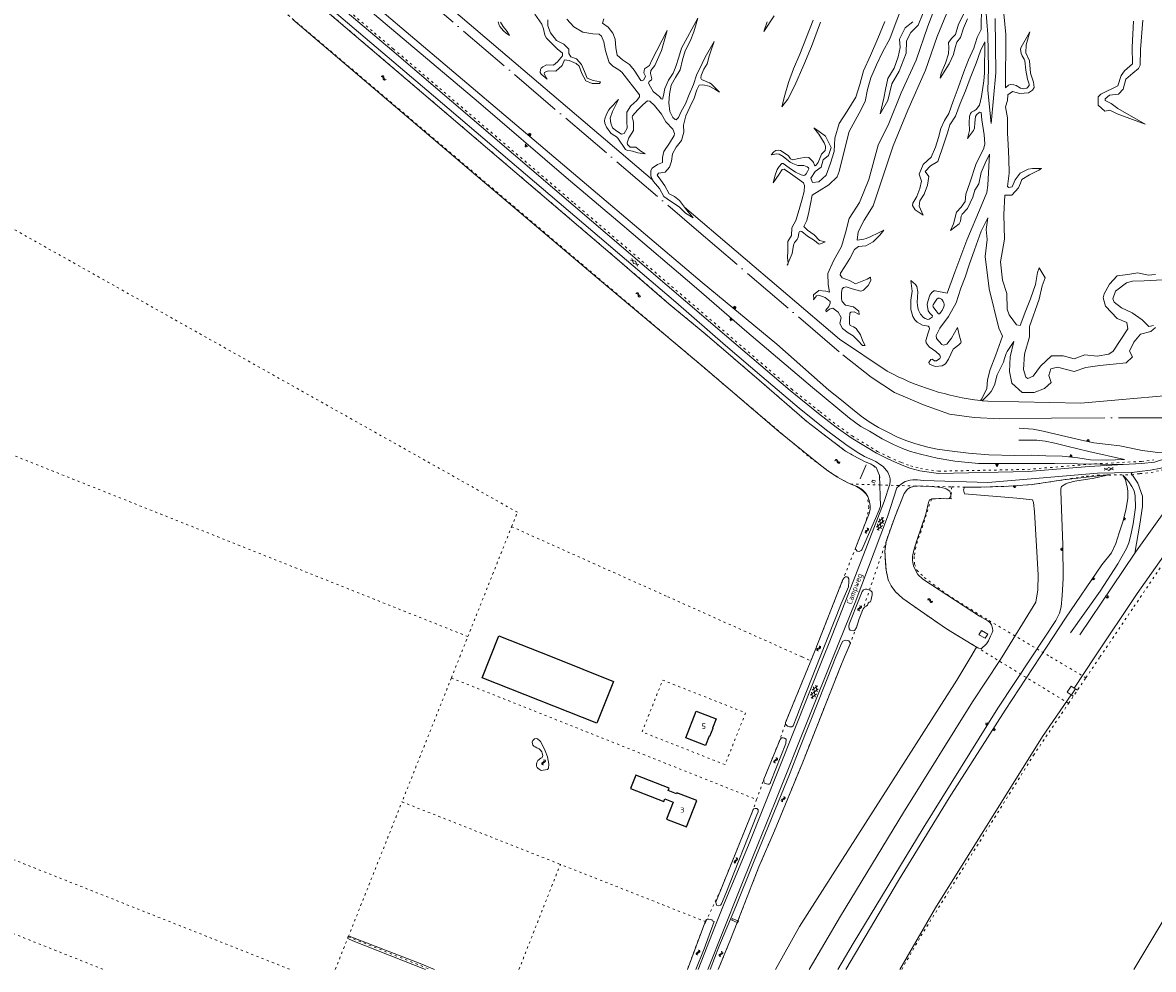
# Model space of a CAD drawing. Header units: metres. Extents: x 64961 to 73789, y 403835 to 410663.
# Tile 88 of 135: x 72088 to 72595, y 403860 to 404284. Entities that reach past the tile are written whole.
import ezdxf

# ---------------------------------------------------------------- set-up
doc = ezdxf.new("R2010")
doc.units = ezdxf.units.M
doc.linetypes.add('ACAD_ISO04W100', pattern=[30, 24, -3, 0, -3])
doc.linetypes.add('PERCEELGRENS', pattern=[2.5, 1, -1.5])
for name, color, linetype, lineweight in [('B-GEO-OG-GEBOUW_bijgebouw-G', 2, 'Continuous', 25), ('B-GEO-OG-GEBOUW_hoofdgebouw-G', 2, 'Continuous', 25), ('B-GEO-OG-GEBOUW_huisnr-T', 6, 'Continuous', 25), ('B-GEO-OG-GRENS-sectie-G', 253, 'ACAD_ISO04W100', 0), ('B-GEO-OG-GRENS_perceel-G', 253, 'PERCEELGRENS', 0), ('B-GEO-OG-GRENS_prov-G', 253, 'PROVINCIEGRENS', 0), ('B-GEO-OG-GREPPEL_midslt-G', 253, 'Continuous', 0), ('B-GEO-OG-KUNSTWERK-G', 253, 'Continuous', 0), ('B-GEO-OG-OVLIJNOBJ-G', 253, 'Continuous', 0), ('B-GEO-OG-RASTER-G', 253, 'WZE_AFRASTERING', 0), ('B-GEO-OG-SLOOT_insteek-G', 253, 'Continuous', 0), ('B-GEO-OG-STRAATNAAM-T', 7, 'Continuous', 35), ('B-GEO-OG-TALUD-S', 253, 'Continuous', 0), ('B-GEO-OG-VERH_gesl-S', 253, 'Continuous', 0), ('B-GEO-OG-VERH_kntgesl-G', 253, 'Continuous', 0), ('B-GEO-OG-WATER-S', 253, 'Continuous', 0), ('B-GEO-OG-WATER_kant-G', 253, 'Continuous', 0), ('T22', 7, 'Continuous', 0)]:
    doc.layers.add(name, color=color, linetype=linetype, lineweight=lineweight)
doc.styles.add('isocp', font='isocp.shx')
doc.styles.add('WZE-na', font='isocp.shx')
doc.linetypes.add('PROVINCIEGRENS', pattern='A,2.5,-1,["|",WZE-na,S=1.65,R=0,X=-0.25,Y=-0.9],-1', length=4.5)
doc.linetypes.add('WZE_AFRASTERING', pattern='A,9,-1.72,[205,WZE.shx,S=0.155,R=0,X=0,Y=0],-3.28', length=14)

# ---------------------------------------------------------------- blocks, each defined once
blk = doc.blocks.new('S05')
at = {"color": 0}
for p, q in [((0.08, 0.3), (0.38, 0.59)), ((0.11, -0.19), (0.41, 0.09)), ((0.38, 0.59), (0.68, 0.71)), ((0.41, 0.09), (0.71, 0.21)), ((0.68, 0.71), (1.01, 0.62)), ((0.71, 0.21), (1.02, 0.12)), ((1.01, 0.62), (1.33, 0.37)), ((1.02, 0.12), (1.36, -0.12)), ((1.33, 0.37), (1.66, 0.13)), ((1.66, 0.13), (1.97, 0.04)), ((1.97, 0.04), (2.28, 0.16)), ((2.28, 0.16), (2.58, 0.44)), ((1.36, -0.12), (1.68, -0.37)), ((1.68, -0.37), (2, -0.46)), ((2, -0.46), (2.31, -0.33)), ((2.31, -0.33), (2.61, -0.05))]:
    blk.add_line(p, q, dxfattribs=at)
blk = doc.blocks.new('S04')
at = {"color": 0}
for p, q in [((0, 0.5), (0.5, 0.5)), ((0, 0.25), (1, 0.25)), ((0, 0), (0.5, 0)), ((0, -0.25), (1, -0.25)), ((0, -0.5), (0.5, -0.5))]:
    blk.add_line(p, q, dxfattribs=at)
blk = doc.blocks.new('S012')
at = {"color": 0}
for p, q in [((1.18, 2.05), (0, 0)), ((1.18, -2.05), (0, 0)), ((1.4, 0), (0.21, -2.05)), ((1.4, 0), (0.22, 2.05))]:
    blk.add_line(p, q, dxfattribs=at)
blk = doc.blocks.new('S016')
at = {"color": 0, "linetype": 'Continuous'}
for points in [[(0.01, -0.38), (2.65, 1.15)], [(2.65, -1.15), (0.01, 0.38)], [(5.07, -1.15), (1.09, 1.15)], [(1.09, -1.15), (5.07, 1.15)], [(6.16, -0.38), (3.51, 1.15)], [(3.51, -1.15), (6.16, 0.37)]]:
    blk.add_lwpolyline(points, dxfattribs=at)

msp = doc.modelspace()

# ---------------------------------------------------------------- linework, layer by layer
at = {"layer": 'B-GEO-OG-GEBOUW_bijgebouw-G'}
for points in [[(72297.823, 404000), (72301.62, 404009.499), (72325.497, 404000)], [(72294.106, 403990.699), (72297.823, 404000)], [(72325.497, 404000), (72353.023, 403989.049), (72345.51, 403970.248), (72294.106, 403990.699)]]:
    msp.add_lwpolyline(points, dxfattribs=at)
at = {"layer": 'B-GEO-OG-GEBOUW_hoofdgebouw-G'}
for points in [[(72394.329, 403960.303), (72385.489, 403963.743), (72390.184, 403975.674), (72399.014, 403972.225), (72397.37, 403968.04), (72397.565, 403967.963), (72396.162, 403964.392), (72395.966, 403964.469), (72394.329, 403960.303)], [(72390.36, 403935.61), (72381.5, 403939.08), (72381.31, 403938.6), (72377.59, 403940.06), (72378.02, 403941.17), (72363.12, 403947), (72360.72, 403940.98), (72375.67, 403935.18), (72376.12, 403936.35), (72379.85, 403934.9), (72376.87, 403927.2), (72385.75, 403923.75), (72390.36, 403935.61)]]:
    msp.add_lwpolyline(points, dxfattribs=at)
at = {"layer": 'B-GEO-OG-GRENS-sectie-G'}
msp.add_lwpolyline([(72129.97, 404413.24), (72167.83, 404380.74), (72262.87, 404300.2), (72390.26, 404191.57), (72455.97, 404135.44), (72468.55, 404125.46), (72479.1, 404118.64), (72492.06, 404113.09), (72503.77, 404108.89), (72514.77, 404107.38), (72526.26, 404106.74), (72549.49, 404107.13), (72605.919, 404107.207)], dxfattribs=at)
at = {"layer": 'B-GEO-OG-GRENS_perceel-G'}
for points in [[(72090.45, 404403.271), (72093.375, 404401.103), (72166.106, 404339.246), (72267.973, 404252.416), (72354.711, 404178.416), (72378.076, 404158.27), (72394.064, 404144.977), (72418.397, 404124.104), (72439.745, 404105.585), (72449.485, 404098.116), (72457.112, 404092.343), (72460.598, 404090.302), (72465.946, 404087.522), (72468.686, 404086.479), (72469.629, 404085.822), (72471.118, 404084.308), (72472.423, 404081.371), (72472.551, 404077.137)], [(72459.44, 404077.55), (72455.72, 404079.38), (72450.07, 404082.84), (72440.44, 404090.05), (72086.8, 404389.83), (72085.53, 404390.992)], [(72144.681, 404365.348), (72254.241, 404272.766), (72335.4, 404203.511), (72411.52, 404138.486), (72432.91, 404120.183), (72445.667, 404109.93), (72453.442, 404103.858), (72460.124, 404099.126), (72471.438, 404092.191), (72476.441, 404089.714), (72482.134, 404087.212), (72486.298, 404085.681), (72490.694, 404084.496), (72498.854, 404083.286), (72538.952, 404084.113), (72566.322, 404086.402), (72589.859, 404087.702), (72595.426, 404088.39)], [(72307.33, 404058.4), (72309.92, 404064.9), (72020.116, 404227.719)], [(72287.71, 404009.15), (72000, 404123.826)], [(72504.784, 404076.283), (72510.478, 404076.169), (72516.984, 404076.111), (72528.111, 404076.501), (72540.782, 404077.264), (72565.046, 404081.032), (72570.176, 404081.486), (72585.475, 404081.714), (72589.161, 404082.209), (72594.142, 404082.711), (72598.769, 404083.746), (72602.415, 404084.796), (72606.205, 404086.663), (72611.35, 404089.527), (72618.329, 404094.486), (72628.614, 404107.238)], [(72459.44, 404077.55), (72460.309, 404077.254), (72461.158, 404076.906), (72461.983, 404076.505), (72462.782, 404076.054), (72463.552, 404075.554)], [(72459.44, 404077.55), (72472.551, 404077.137)], [(72463.552, 404075.554), (72464.288, 404075.006), (72464.988, 404074.413), (72465.651, 404073.778), (72466.272, 404073.103), (72466.85, 404072.39)], [(72472.551, 404077.137), (72488.308, 404076.641)], [(72476.004, 404053.827), (72479.204, 404062.691), (72483.39, 404073.257), (72484.975, 404075.189), (72486.107, 404076.058), (72488.308, 404076.641)], [(72488.308, 404076.641), (72504.784, 404076.283)], [(72504.784, 404076.283), (72504.446, 404070.94), (72503.646, 404070.986), (72502.227, 404070.954), (72499.957, 404071.028), (72497.436, 404070.955), (72495.861, 404070.877), (72495.626, 404070.786)], [(72442.258, 404000), (72443.502, 404003.048), (72455.79, 404034.245), (72462.822, 404051.873), (72466.56, 404061.55), (72467.557, 404066.947), (72466.85, 404072.39)], [(72495.626, 404070.786), (72488.58, 404049.1), (72487.92, 404045.04), (72488.09, 404041.58), (72489.1, 404038.9), (72492.44, 404035.62), (72502.71, 404027.96), (72521.5, 404016.28)], [(72571.244, 404000), (72586.5, 404022.55), (72619.83, 404071.82)], [(72287.71, 404009.15), (72307.33, 404058.4)], [(72307.33, 404058.4), (72377.34, 404027.02), (72437.636, 404000)], [(72456.701, 404000), (72459.061, 404005.545), (72461.977, 404013.253), (72463.235, 404017.105), (72464.639, 404020.555), (72476.004, 404053.827)], [(72523.085, 404000), (72502.343, 404012.669), (72490.711, 404020.641), (72482.855, 404026.228), (72479.589, 404029.243), (72477.539, 404031.888), (72476.278, 404034.524), (72475.291, 404038.845), (72474.999, 404043.015), (72474.817, 404047.445), (72475.067, 404049.787), (72476.004, 404053.827)], [(72521.5, 404016.28), (72549.091, 404000)], [(72284.066, 404000), (72287.71, 404009.15)], [(72280.31, 403990.57), (72284.066, 404000)], [(72400.016, 403859.879), (72405.567, 403873.267), (72418.268, 403905.87), (72425.231, 403921.982), (72437.899, 403952.795), (72454.674, 403995.237), (72456.701, 404000)], [(72417.231, 403936.044), (72420.289, 403944.655), (72427.17, 403961.624), (72431.106, 403972.687), (72441.543, 403998.249)], [(72437.636, 404000), (72441.543, 403998.249)], [(72441.543, 403998.249), (72442.258, 404000)], [(72557.163, 403979.185), (72523.085, 404000)], [(72549.091, 404000), (72564.924, 403990.658)], [(72564.924, 403990.658), (72571.244, 404000)], [(72280.31, 403990.57), (72258.17, 403935)], [(72280.31, 403990.57), (72417.231, 403936.044)], [(72403.078, 403951.703), (72365.867, 403966.358), (72375.071, 403989.604), (72412.271, 403974.935), (72403.078, 403951.703)], [(72557.163, 403979.185), (72564.924, 403990.658)], [(72482.322, 403859.879), (72490.95, 403874.85), (72541.41, 403955.9), (72557.163, 403979.185)], [(72000, 403942.401), (72207.856, 403859.879)], [(72417.231, 403936.044), (72415.354, 403930.753), (72415.24, 403930.388), (72401.231, 403895.793), (72394.469, 403881.229)], [(72234.07, 403874.49), (72258.17, 403935)], [(72258.17, 403935), (72329.19, 403906.98)], [(72000, 403909.286), (72124.119, 403859.879)], [(72310.636, 403859.879), (72329.19, 403906.98)], [(72394.469, 403881.229), (72329.19, 403906.98)], [(72394.469, 403881.229), (72392.818, 403877.674), (72386.16, 403859.879)], [(72228.246, 403859.879), (72234.07, 403874.49)], [(72234.07, 403874.49), (72270.801, 403859.879)]]:
    msp.add_lwpolyline(points, dxfattribs=at)
at = {"layer": 'B-GEO-OG-GRENS_prov-G'}
msp.add_lwpolyline([(72586.426, 403859.879), (72619.24, 403914.35), (72678.985, 404000)], dxfattribs=at)
at = {"layer": 'B-GEO-OG-GREPPEL_midslt-G'}
for points in [[(72515.924, 404004.427), (72513.252, 404000)], [(72513.252, 404000), (72506.976, 403989.602), (72436.529, 403879.051), (72425.732, 403859.879)]]:
    msp.add_lwpolyline(points, dxfattribs=at)
at = {"layer": 'B-GEO-OG-KUNSTWERK-G'}
for points in [[(72463.685, 404079.847), (72466.332, 404086.136)], [(72470.225, 404077.879), (72468.92, 404078.521), (72469.285, 404079.304), (72470.661, 404078.881)], [(72521.01, 404010.182), (72519.697, 404008.359), (72516.939, 404009.874), (72518.15, 404011.812), (72521.01, 404010.182)], [(72558.349, 403982.985), (72556.496, 403984.159), (72558.253, 403986.896), (72559.698, 403985.986)], [(72558.427, 403982.936), (72558.349, 403982.985)], [(72558.427, 403982.936), (72560.232, 403985.649)], [(72559.262, 403982.407), (72558.427, 403982.936)], [(72559.698, 403985.986), (72560.232, 403985.649)], [(72560.232, 403985.649), (72561.196, 403985.042)], [(72395.845, 403882.409), (72397.349, 403882.07), (72397.22, 403881.674), (72398.204, 403881.395)], [(72408.561, 403880.952), (72406.159, 403881.94), (72406.248, 403882.732), (72408.848, 403881.689)], [(72408.561, 403880.952), (72408.842, 403880.836), (72409.13, 403881.576), (72408.848, 403881.689)]]:
    msp.add_lwpolyline(points, dxfattribs=at)
at = {"layer": 'B-GEO-OG-OVLIJNOBJ-G'}
for points in [[(72534.861, 404097.218), (72542.909, 404097.14), (72546.647, 404096.824), (72550.941, 404095.898), (72556.315, 404094.518), (72566.32, 404092.185), (72582.286, 404088.593), (72574.153, 404088.313), (72566.973, 404088.384), (72561.299, 404089.299), (72554.251, 404090.065), (72546.909, 404090.248), (72540.313, 404090.517), (72532.885, 404090.362), (72521.437, 404090.67), (72512.34, 404091.38), (72503.684, 404092.441), (72498.176, 404093.146), (72494.058, 404094.118), (72488.681, 404095.576), (72484.152, 404097.007), (72480.087, 404098.691), (72475.825, 404100.9), (72471.829, 404102.863), (72467.751, 404105.434), (72464.108, 404107.962), (72460.244, 404111.171), (72455.268, 404115.09), (72449.658, 404119.655), (72426.32, 404140.289), (72392.834, 404167.946), (72315.484, 404233.397), (72235.722, 404301.046)], [(72499.28, 404296.672), (72494.008, 404282.944), (72488.744, 404267.616), (72482.064, 404252.96), (72476.568, 404239.168), (72471.824, 404229.536), (72467.504, 404214.144), (72463.44, 404203.872), (72458.784, 404196.608), (72457.096, 404190.144), (72455.28, 404184.128), (72451.688, 404177.632), (72449.176, 404171.968), (72449.272, 404167.008), (72449.888, 404163.616), (72448.296, 404164.096), (72445.072, 404164.384), (72442.752, 404162.464), (72442.832, 404160.544), (72442.808, 404160.096), (72444.112, 404161.888)], [(72461.64, 404167.264), (72458.944, 404168.864), (72455.648, 404170.048), (72454.716, 404171.409), (72454.824, 404172.096), (72456.824, 404175.168), (72459.112, 404178.624), (72461.136, 404182.656), (72462.928, 404184.064), (72466.208, 404184.416), (72469.44, 404186.208), (72472.536, 404189.12), (72474.296, 404191.36), (72471.832, 404190.208), (72468.208, 404188.352), (72466.325, 404187.616), (72465.344, 404187.392), (72462.408, 404186.912), (72462.792, 404190.656), (72465.488, 404195.872), (72469.528, 404202.368), (72478.496, 404229.248), (72485, 404245.152), (72493.032, 404263.072), (72498.256, 404278.208), (72505.488, 404296.192)], [(72487.328, 404284.768), (72483.912, 404282.144), (72481.328, 404277.088), (72481.664, 404273.344), (72480.68, 404269.056), (72478.88, 404264.064), (72476.016, 404259.392), (72474.992, 404254.464), (72474.272, 404250.624), (72472.647, 404243.554), (72476.056, 404249.504), (72477.824, 404256.96), (72481.12, 404262.624), (72484.336, 404270.752), (72484.472, 404276.288), (72486.44, 404280), (72489.744, 404283.264), (72495.552, 404297.888)], [(72527.256, 404297.856), (72528.984, 404279.072), (72528.872, 404255.296), (72530.208, 404256.384), (72530.957, 404256.682), (72532.672, 404256.576), (72533.675, 404256.258), (72535.649, 404255.082), (72537.12, 404254.72), (72538.365, 404255.136), (72538.932, 404255.528), (72539.504, 404256.32), (72539.553, 404256.923), (72539.04, 404258.14), (72538.68, 404259.072), (72538.008, 404263.104), (72537.512, 404267.36), (72537.267, 404268.119), (72536.388, 404269.515), (72535.856, 404270.592), (72535.612, 404272.553), (72535.888, 404273.472), (72537.672, 404276.544), (72539.848, 404280.384), (72538.168, 404274.528), (72537.992, 404270.848), (72539.68, 404267.296), (72540.088, 404261.728), (72541.44, 404257.824), (72541.69, 404255.391), (72541, 404254.208), (72539.131, 404253.016), (72535.368, 404252.672), (72531.952, 404253.536), (72529.848, 404252.032), (72529.736, 404249.472), (72528.896, 404246.72), (72529.712, 404241.76), (72529.808, 404234.848), (72530.128, 404229.792), (72530.352, 404223.328), (72530.544, 404216.992), (72529.816, 404211.008), (72530.311, 404210.52), (72531.896, 404210.784), (72533.24, 404214.016), (72535.408, 404216.928)], [(72240.109, 404292.942), (72292.408, 404248.79), (72331.788, 404214.976), (72356.949, 404193.853), (72390.278, 404165.367), (72412.885, 404145.808), (72442.338, 404120.844), (72458.877, 404107.039), (72463.964, 404103.303), (72467.845, 404101.277), (72473.575, 404097.741), (72478.576, 404095.263), (72482.704, 404093.483), (72486.261, 404092.194), (72490.688, 404090.878), (72498.145, 404089.161), (72506.184, 404087.722), (72516.808, 404086.792), (72528.249, 404086.681), (72550.905, 404086.688), (72581.711, 404086.256)], [(72320.218, 404263.421), (72320.56, 404264), (72321.306, 404264.7), (72323.056, 404265.568), (72326.16, 404265.344), (72327.936, 404266.816), (72330.168, 404269.54), (72330.152, 404270.752), (72327.784, 404272.672), (72322.944, 404277.536), (72322.261, 404278.825), (72321.598, 404281.747), (72320.832, 404283.808), (72317.768, 404288.224)], [(72323.528, 404285.76), (72323.552, 404283.008), (72324.808, 404279.936), (72327.496, 404276.48), (72330.808, 404274.848), (72333.064, 404272.512), (72333, 404270.56), (72333.84, 404269.12), (72336.384, 404268.192), (72338.68, 404265.728), (72339.968, 404262.528), (72341.24, 404259.616), (72343.976, 404258.464), (72347.264, 404257.952), (72346.824, 404257.12), (72343.464, 404257.152), (72340.656, 404258.304), (72338.768, 404261.664), (72337.6, 404264.928), (72336.311, 404266.1), (72333.128, 404267.456), (72331.112, 404267.712), (72329.984, 404265.216), (72327.176, 404262.624), (72323.728, 404262.912), (72322.067, 404262.112), (72321.928, 404261.536), (72323.288, 404259.136), (72320.56, 404261.28), (72320.099, 404262.069), (72320.218, 404263.421)], [(72356.72, 404262.304), (72355.467, 404263.276), (72352.726, 404264.957), (72351.032, 404266.656), (72349.4, 404271.872), (72348.664, 404275.872), (72347.614, 404278.414), (72346.568, 404279.232), (72343.712, 404279.424), (72339.336, 404280.16), (72335.192, 404282.624), (72332.136, 404286.08)], [(72348.744, 404286.144), (72348.04, 404284.192), (72350.648, 404282.496), (72352.72, 404279.68), (72353.848, 404277.056), (72354.056, 404273.12), (72354.608, 404269.888), (72357.064, 404267.744), (72360.176, 404265.728), (72362.328, 404263.136), (72365.312, 404258.528), (72365.706, 404258.375), (72366.664, 404258.88), (72367.424, 404260.416), (72366.712, 404261.984), (72366.912, 404263.776), (72369.176, 404265.184), (72370.264, 404267.584), (72377.072, 404280.928), (72375.808, 404276.128), (72374.584, 404272.032), (72371.568, 404265.184), (72369.744, 404262.944), (72369.64, 404261.632), (72370.288, 404259.328), (72370.084, 404258.858), (72369.069, 404258.034), (72368.784, 404257.376), (72369.576, 404255.648), (72370.8, 404253.632), (72373.2, 404251.68), (72373.604, 404251.265), (72374.408, 404250.348), (72374.96, 404250.144), (72375.424, 404251.776), (72376.008, 404254.912), (72377.664, 404258.72), (72379.776, 404261.728), (72380.968, 404264.768), (72382.296, 404268.928), (72383.512, 404273.024), (72390.832, 404286.432), (72389.024, 404280.384), (72387.352, 404276.128), (72385.24, 404271.84), (72383.992, 404267.84), (72382.92, 404263.296), (72380.832, 404259.808)], [(72421.912, 404284.832), (72420.504, 404280.448), (72425.096, 404287.552)], [(72431.418, 404176.718), (72433.184, 404180.992), (72433.704, 404184.672), (72434.299, 404185.791), (72435.351, 404187.165), (72435.792, 404187.872), (72436.001, 404188.799), (72436.138, 404190.125), (72436.432, 404190.72), (72436.775, 404190.944), (72437.576, 404190.848), (72440.08, 404188.672), (72443.152, 404186.752), (72444.931, 404185.308), (72445.542, 404185.141), (72445.856, 404185.216), (72448.048, 404186.176), (72445.488, 404186.752), (72443.016, 404189.344), (72439.984, 404191.392), (72438.416, 404193.088), (72439.744, 404195.776), (72440.584, 404199.392), (72441.432, 404203.136), (72442.088, 404207.104), (72445.28, 404208.992), (72449.632, 404211.648), (72453.295, 404215.333), (72454.312, 404217.696), (72455.928, 404224.416), (72458.76, 404235.616), (72463.232, 404243.904), (72465.992, 404249.088), (72467.024, 404254.496), (72468.52, 404259.712), (72471.008, 404265.6), (72473.784, 404271.52), (72476.992, 404277.152), (72479.44, 404283.648), (72481.672, 404289.44)], [(72518.088, 404289.184), (72517.96, 404284.352), (72518.008, 404281.312), (72516.16, 404277.824), (72514.68, 404273.056), (72512.272, 404267.744), (72510.248, 404262.432), (72507.704, 404255.264), (72505.456, 404249.28), (72503.48, 404243.776), (72501.52, 404240.544), (72499.872, 404237.024), (72498.776, 404232.992), (72497.472, 404228.576), (72495.528, 404224.096), (72491.992, 404220.8), (72490.136, 404216.544), (72491.232, 404213.408), (72490.504, 404210.08), (72489.152, 404206.464), (72487.256, 404203.552), (72487.219, 404202.49), (72488.416, 404200.512), (72491.992, 404198.144), (72490.112, 404202.08), (72490.376, 404204.544), (72492.4, 404207.52), (72493.92, 404211.52), (72494.448, 404215.488), (72492.856, 404217.76), (72495.232, 404220.192), (72498.48, 404222.176), (72501.248, 404230.048), (72502.832, 404235.04), (72503.944, 404238.656), (72506.472, 404242.528), (72508.536, 404248.256), (72510.896, 404253.856), (72512.968, 404259.52), (72515.672, 404266.272), (72517.6, 404271.808), (72519.56, 404275.84), (72519.4, 404261.856), (72519.158, 404258.344), (72518.088, 404251.36), (72517.168, 404247.424)], [(72510.456, 404289.024), (72507.824, 404283.744), (72506.48, 404279.136), (72504.768, 404277.44), (72503.304, 404275.52), (72503.52, 404273.184), (72503.232, 404270.528), (72501.944, 404266.24), (72500.048, 404261.856), (72499.496, 404259.616), (72503.672, 404266.048), (72505.48, 404270.176), (72506.296, 404273.376), (72506.984, 404275.68), (72508.624, 404277.792), (72509.976, 404281.952), (72511.816, 404286.24)], [(72520.056, 404290.432), (72520.896, 404279.104), (72521.216, 404263.872), (72521.016, 404254.016), (72522.456, 404239.22), (72524.552, 404261.888), (72524.192, 404286.304)], [(72302.376, 404284.672), (72303.568, 404282.688), (72305.344, 404280.416), (72306.44, 404278.656), (72305.072, 404279.52), (72303.76, 404280.768), (72302.104, 404282.656), (72301.699, 404283.322), (72301.248, 404284.768)], [(72442.616, 404285.504), (72439.632, 404277.952), (72436.544, 404270.336), (72433.744, 404263.808), (72431.504, 404257.6), (72429.824, 404252), (72428.581, 404246.736), (72431.224, 404250.08), (72434.448, 404256.256), (72438.432, 404265.472), (72441.84, 404273.728), (72445.944, 404284.736)], [(72474.68, 404284.928), (72471.64, 404277.344), (72468.368, 404269.664), (72465.192, 404262.784), (72463.464, 404256.672), (72461.752, 404251.072), (72457.904, 404244.768), (72454.328, 404239.2), (72452.32, 404232.672), (72452.048, 404226.656), (72450.408, 404221.408), (72448.384, 404216.128), (72445.136, 404213.088), (72442.248, 404212.768), (72441.608, 404214.752), (72443.472, 404217.696), (72446.256, 404219.584), (72447.144, 404222.88), (72449.504, 404224.864), (72450.728, 404228.48), (72448.136, 404233.568), (72445.328, 404235.648), (72442.912, 404237.216), (72445.136, 404234.4), (72447.552, 404230.56), (72448.067, 404229.067), (72448.129, 404228.272), (72447.936, 404227.168), (72446.288, 404225.536), (72444.84, 404221.728), (72443.984, 404220.541)], [(72590.4, 404285.536), (72589.368, 404272.48), (72589.224, 404265.344), (72588.463, 404263.953), (72585.992, 404261.76), (72582.832, 404259.168), (72581.688, 404254.688), (72579.52, 404252.32), (72575.472, 404252), (72573.645, 404250.306), (72573.648, 404249.568), (72576.296, 404248.224), (72579.328, 404245.888), (72591.576, 404238.944), (72578.936, 404243.52), (72575.672, 404245.28), (72573.392, 404244.736), (72570.456, 404247.488), (72570.502, 404251.151), (72571.672, 404252.448), (72579.192, 404256.192), (72580.808, 404260.768), (72582.304, 404262.848), (72585.904, 404265.92), (72585.728, 404273.44), (72586.272, 404285.152)], [(72380.832, 404259.808), (72378.976, 404256.448), (72378.104, 404252.352), (72377.88, 404248.448), (72378.352, 404244.576), (72379.648, 404241.856), (72380.656, 404240.952), (72381.152, 404240.896), (72382.184, 404241.952), (72383.44, 404244.608), (72385.384, 404248), (72387.024, 404252.224), (72388.952, 404256.704), (72390.328, 404260.96), (72392.736, 404266.208), (72394.152, 404268.928), (72398.172, 404276.035), (72396.928, 404272.544), (72395.904, 404269.408), (72395.04, 404265.92), (72393.544, 404263.52), (72392.36, 404260.768), (72392.217, 404259.492), (72392.536, 404259.008), (72394.304, 404258.144), (72394.9, 404257.908), (72396.112, 404257.471), (72396.896, 404256.96), (72400.616, 404253.344), (72398.56, 404254.688), (72395.928, 404255.904), (72393.136, 404256.512), (72391.52, 404256.352), (72390.432, 404254.336), (72389.176, 404250.56), (72387.336, 404246.592), (72385.408, 404242.592), (72384.464, 404238.464), (72384.536, 404235.36), (72383.56, 404231.616), (72381.104, 404228.608), (72379.544, 404225.6), (72379.096, 404222.4), (72378.088, 404219.616), (72376.144, 404217.44), (72373.264, 404216.992), (72372.664, 404216.032), (72374.216, 404213.792), (72376.016, 404211.232), (72378.024, 404207.616)], [(72351.48, 404241.632), (72351.84, 404239.392), (72352.536, 404237.312), (72354.456, 404235.808), (72356.68, 404234.432), (72357.755, 404234.769), (72359.128, 404237.184), (72359, 404240.16), (72358.944, 404244.352), (72360.824, 404247.136), (72363.496, 404249.6), (72364.724, 404251.249), (72364.712, 404252.064)], [(72370.591, 404213.9), (72369.792, 404215.808), (72369.824, 404218.135), (72370.424, 404219.232), (72372.784, 404220.832), (72375.008, 404221.76), (72375.024, 404223.936), (72375.632, 404226.72), (72378.096, 404230.432), (72380.232, 404233.792), (72380.412, 404234.712), (72379.592, 404236.64), (72376.584, 404239.968), (72374.632, 404243.488), (72371.48, 404247.296), (72369.296, 404249.266), (72368.232, 404249.344), (72366.4, 404247.776), (72363.968, 404245.344), (72361.6, 404242.688), (72361.435, 404242.012), (72361.796, 404240.611), (72362.048, 404239.552), (72361.944, 404236.128), (72359.936, 404232.832), (72359.192, 404230.56), (72359.388, 404229.858), (72360.576, 404228.672), (72363.008, 404228.544), (72365.312, 404226.88), (72367.168, 404225.6), (72363.992, 404226.112), (72361.568, 404226.784), (72360.825, 404226.911), (72359.311, 404227.094), (72358.344, 404227.616), (72355.008, 404232.64), (72354.426, 404233.242), (72352.927, 404234.115), (72351.88, 404234.88), (72349.936, 404237.632), (72349.145, 404239.44), (72349.008, 404240.352), (72349.124, 404241.354), (72349.896, 404243.36), (72350.935, 404245.304), (72351.6, 404246.144), (72355.288, 404249.952), (72352.56, 404244.608), (72351.48, 404241.632)], [(72517.168, 404247.424), (72515.768, 404245.536), (72514.861, 404244.965), (72513.552, 404244.327), (72513.128, 404243.776), (72512.75, 404242.408), (72512.632, 404239.648), (72512.776, 404236.128), (72511.808, 404232.448), (72514.488, 404236.096), (72514.928, 404237.155), (72515.16, 404239.552), (72515.48, 404242.336), (72515.845, 404243.071), (72517.263, 404244.296), (72517.92, 404244.096), (72518.312, 404240.864), (72519.32, 404234.112), (72519.584, 404230.08), (72519.146, 404228.221), (72517.552, 404224.672), (72515.768, 404221.248), (72512.84, 404212.608), (72511.024, 404207.584), (72510.816, 404204.224), (72508.92, 404201.632), (72506.92, 404199.424), (72505.552, 404194.304), (72504.128, 404191.168), (72508.024, 404194.176), (72508.727, 404195.475), (72508.997, 404197.672), (72509.376, 404198.624), (72511.88, 404201.152), (72514.264, 404206.144), (72515.168, 404209.344), (72516.896, 404212.128), (72517.96, 404217.216), (72519.712, 404221.44), (72521.64, 404225.44), (72521.016, 404211.552), (72520.436, 404208.35), (72517.968, 404202.208), (72511.536, 404186.912), (72506.136, 404172.576), (72502.648, 404163.2), (72497.384, 404164.16), (72496.777, 404164.151), (72495.761, 404163.503), (72494.978, 404162.279)], [(72443.984, 404220.541), (72443.568, 404220.256), (72443.181, 404220.595), (72442.698, 404221.696), (72442.408, 404222.144), (72440.61, 404223.909), (72439.52, 404224.192), (72436.072, 404223.488), (72433.408, 404223.008), (72432.497, 404223.412), (72431.518, 404224.69), (72430.976, 404225.248), (72427.944, 404227.168), (72427.267, 404227.326), (72425.785, 404227.08), (72424.888, 404226.464), (72423.72, 404225.152), (72426.368, 404225.632), (72427.328, 404225.513), (72429.12, 404224.384), (72432.336, 404221.888), (72433.44, 404221.272), (72435.776, 404220.384), (72438.4, 404220.32), (72439.952, 404219.86), (72440.56, 404219.36), (72440.653, 404218.846), (72440.056, 404217.728), (72439.399, 404216.584), (72438.92, 404216.128), (72438.358, 404215.941), (72437.184, 404216.192), (72434.696, 404217.408), (72431.872, 404219.328), (72429.152, 404221.28), (72428.946, 404221.354), (72428.537, 404221.235), (72427.36, 404219.872), (72426.519, 404218.629), (72425.576, 404216.064), (72424.632, 404212.571), (72427.272, 404216.576), (72428.743, 404218.586), (72429.608, 404218.72), (72432.36, 404216.864), (72435.592, 404214.624), (72438.2, 404212.672), (72438.774, 404211.47), (72438.488, 404208.768), (72437.536, 404204.832)], [(72535.408, 404216.928), (72539.03, 404218.778), (72540.976, 404219.008), (72544.984, 404218.976), (72543.832, 404218.272), (72539.656, 404216.192), (72536.208, 404214.112), (72535.568, 404212.512), (72534.768, 404210.336), (72531.68, 404207.104), (72528.528, 404207.136), (72528.048, 404198.464), (72528.464, 404187.328), (72526.632, 404177.12), (72527.536, 404168.992), (72529.48, 404163.008), (72529.608, 404156), (72530.499, 404153.464), (72533.752, 404148.992), (72535.512, 404148.64), (72537.96, 404155.392), (72540.112, 404160.544), (72542.312, 404167.04), (72543.208, 404172.384), (72544.032, 404174.528)], [(72384.95, 404201.681), (72385.8, 404200.576), (72388.767, 404196.894), (72385.328, 404198.976), (72382.44, 404201.792), (72378.648, 404204.384), (72375.544, 404206.528), (72373.6, 404210.016), (72370.904, 404213.152), (72370.591, 404213.9)], [(72378.024, 404207.616), (72380.376, 404206.528), (72382.672, 404204.64), (72384.95, 404201.681)], [(72437.536, 404204.832), (72436.28, 404200.608), (72434.872, 404195.776), (72433.024, 404192.384), (72432.896, 404189.056), (72431.248, 404186.24), (72431.192, 404182.176), (72431.12, 404179.04), (72431.418, 404176.718)], [(72507.936, 404139.936), (72508.792, 404140.809), (72508.936, 404141.312), (72508.376, 404143.232), (72507.36, 404147.68), (72504.664, 404142.912), (72502.488, 404140.224), (72501.074, 404139.765), (72500.36, 404140.096), (72497.971, 404142.779), (72497.784, 404144.192), (72499.472, 404147.488), (72503.24, 404152.64), (72506.688, 404158.848), (72508.768, 404165.344), (72510.704, 404170.304), (72512.616, 404175.776), (72514.912, 404182.624), (72518, 404191.008), (72521.008, 404196.864), (72520.208, 404191.744), (72520.648, 404187.2), (72519.792, 404179.584), (72521.528, 404165.12), (72525.928, 404147.392), (72527.464, 404143.872), (72524.504, 404135.52), (72522.032, 404128.928), (72520.784, 404124.224), (72520.528, 404120.448), (72518.184, 404115.808), (72517.667, 404114.99)], [(72431.418, 404176.718), (72430.976, 404175.648), (72431.208, 404175.968), (72431.436, 404176.572), (72431.418, 404176.718)], [(72444.112, 404161.888), (72445.179, 404162.302), (72447.952, 404161.12), (72450.152, 404159.424), (72450.267, 404158.706), (72449.68, 404157.216), (72448.224, 404155.52), (72448.464, 404154.784), (72449.864, 404156), (72451.392, 404156.416), (72453.864, 404154.656), (72455.088, 404152.256), (72454.592, 404149.6), (72455.792, 404147.264), (72458.296, 404145.344), (72460.56, 404144.064), (72462.744, 404141.696), (72464.76, 404139.616), (72465.88, 404139.68), (72464.904, 404141.568), (72463.76, 404144.512), (72461.84, 404147.296), (72460.764, 404147.973), (72459.2, 404148.707), (72458.856, 404149.344), (72458.896, 404151.776), (72459.048, 404154.208), (72459.516, 404154.639), (72460.96, 404154.752), (72463.176, 404153.504), (72463.056, 404155.008), (72460.72, 404157.056), (72457.072, 404157.824), (72455.633, 404159.41), (72455.24, 404160.384), (72455.288, 404163.392), (72455.62, 404165.083), (72456.16, 404165.696), (72457.429, 404165.917), (72460.024, 404165.12), (72463.976, 404164.064), (72465.197, 404164.47), (72467.272, 404166.624), (72468.496, 404168.8), (72468.352, 404170.24), (72466.872, 404169.408)], [(72546.688, 404170.048), (72545.344, 404166.464), (72543.992, 404160.512), (72539.608, 404148.16), (72539.688, 404143.584), (72537.44, 404135.776), (72536.95, 404128.871), (72537.936, 404125.504), (72538.895, 404124.927), (72541.352, 404125.856), (72544.616, 404130.464), (72549.448, 404134.976), (72554.72, 404135.072), (72559.64, 404133.76), (72564.52, 404135.552), (72569.944, 404134.944), (72575.19, 404135.716), (72577.136, 404137.184), (72583.712, 404147.136), (72583.352, 404149.984), (72579.032, 404151.84), (72573.776, 404157.344), (72572.744, 404161.097), (72573.088, 404162.912), (72575.552, 404167.136), (72578.96, 404170.848), (72583.744, 404171.584), (72588.184, 404172.32), (72592.936, 404171.264), (72596.144, 404171.456)], [(72599.256, 404169.184), (72591.128, 404168.704), (72585.888, 404168.48), (72583.119, 404167.767), (72578.28, 404164.096), (72576.991, 404160.643), (72577.608, 404159.104), (72580.944, 404156.544), (72585.616, 404154.336), (72590.168, 404151.168), (72593.16, 404148.16), (72595.24, 404148.576)], [(72494.978, 404162.279), (72493.96, 404159.392), (72493.796, 404158.005), (72494.248, 404155.232), (72494.975, 404154.219), (72496.114, 404152.98), (72496.008, 404152.384), (72494.68, 404151.484), (72493.992, 404151.392), (72492.871, 404151.775), (72492.131, 404152.278), (72490.768, 404153.728), (72489.842, 404155.442), (72489.525, 404156.592), (72489.248, 404158.944), (72489.544, 404163.808), (72489.081, 404166.128), (72488.432, 404167.04), (72486.368, 404168.768), (72487.016, 404164.096), (72486.44, 404160), (72486.424, 404155.872), (72487.279, 404152.641), (72488.24, 404151.136), (72489.266, 404150.147), (72491.592, 404148.8), (72492.702, 404148.568), (72494.21, 404148.377), (72494.656, 404147.936), (72494.734, 404147.115), (72494.208, 404145.408), (72493.064, 404141.92), (72493.23, 404140.922), (72494.584, 404139.072), (72497.632, 404137.024), (72499.384, 404135.32), (72499.752, 404134.464), (72499.451, 404133.85), (72497.92, 404132.736), (72497.088, 404132.774), (72495.929, 404133.467), (72495.4, 404133.44), (72494.528, 404132.01), (72494.768, 404131.36), (72497.352, 404130.208), (72500.467, 404130.534), (72501.904, 404131.424), (72503.288, 404133.536), (72505.352, 404137.984), (72507.936, 404139.936)], [(72497.208, 404159.168), (72498.056, 404160.48), (72498.167, 404160.612), (72498.476, 404160.807), (72498.723, 404160.884), (72499.235, 404160.905), (72499.568, 404160.8), (72500.092, 404160.432), (72500.406, 404160.121), (72500.952, 404159.36), (72501.283, 404158.646), (72501.371, 404158.287), (72501.368, 404157.76), (72501.149, 404156.975), (72500.416, 404155.424), (72499.767, 404154.423), (72499.376, 404153.984), (72499.233, 404153.893), (72498.871, 404153.863), (72498.656, 404153.984), (72497.816, 404155.264), (72496.653, 404156.611), (72496.368, 404157.024), (72496.297, 404157.29), (72496.456, 404157.856), (72497.208, 404159.168)], [(72596.096, 404147.712), (72594.112, 404145.92), (72589.448, 404144.704), (72586.464, 404141.152), (72584.448, 404137.056), (72585.792, 404134.624), (72583.024, 404131.84), (72577.208, 404131.264), (72571.224, 404130.752), (72564.872, 404129.824), (72559.688, 404127.968), (72552.176, 404129.92), (72549.256, 404129.248), (72548.376, 404126.208), (72549.304, 404123.008), (72546.416, 404120.352), (72541.72, 404118.56), (72536.384, 404118.656), (72531.784, 404122.72), (72530.656, 404127.968), (72530.928, 404134.624), (72532.544, 404141.536), (72529.624, 404137.024), (72529.121, 404136.03), (72528.482, 404133.864)], [(72528.482, 404133.864), (72527.968, 404132.256), (72525.16, 404126.464), (72523.984, 404121.856), (72522.438, 404119.089), (72521.424, 404117.888), (72518.454, 404114.9)], [(72534.941, 404102.525), (72541.304, 404102.168), (72545.734, 404101.267), (72561.627, 404097.534), (72568.524, 404096.052), (72574.962, 404095.245), (72580.149, 404094.686), (72585.178, 404093.609), (72590.243, 404092.593), (72593.809, 404092.153), (72597.179, 404091.685), (72600.634, 404091.556), (72603.487, 404092.273), (72607.713, 404094.775), (72615.075, 404100.469), (72633.518, 404121.715), (72637.148, 404126.271)], [(72586.835, 404046.504), (72587.189, 404047.029), (72602.156, 404067.91), (72617.476, 404088.824), (72633.647, 404112.866), (72641.441, 404123.312)], [(72586.835, 404046.504), (72589.088, 404059.552), (72590.248, 404067.52), (72590.344, 404072.16), (72588.168, 404077.92), (72585.776, 404081.472), (72585.224, 404082.08), (72585.665, 404082.748)], [(72527.352, 404000), (72542.548, 404024.502), (72543.326, 404030.151), (72543.535, 404036.764), (72541.884, 404065), (72541.372, 404069.28), (72540.932, 404070.506), (72534.024, 404071.218), (72510.407, 404073.212), (72510.103, 404074.993), (72510.477, 404076.108), (72516.984, 404076.111), (72528.111, 404076.501), (72540.782, 404077.264), (72554.761, 404079.435), (72575.853, 404081.77), (72568.692, 404080.244), (72559.991, 404078.78), (72557.178, 404078.065), (72555.91, 404077.683), (72554.061, 404076.491), (72553.745, 404075.434), (72553.764, 404074.39), (72554.575, 404050.225), (72554.715, 404035.185), (72554.285, 404027.597)], [(72558.08, 404010.759), (72571.271, 404029.504), (72579.203, 404041.687), (72583.107, 404048.653), (72584.155, 404051.236), (72584.98, 404054.007), (72586.091, 404059.707), (72587.163, 404067.003), (72587.046, 404072.323), (72586.614, 404074.437), (72585.497, 404076.387), (72584.174, 404078.567), (72582.73, 404080.308), (72581.505, 404081.446), (72582.678, 404079.576), (72583.191, 404077.406), (72583.484, 404076.412), (72583.758, 404074.331), (72583.72, 404071.096), (72582.79, 404065.817), (72581.462, 404060.661), (72579.81, 404055.71), (72578.372, 404050.865), (72576.413, 404046.75), (72572.097, 404041.346), (72555.785, 404017.379), (72544.382, 404000)], [(72562.156, 404009.844), (72576.662, 404031.438), (72586.835, 404046.504)], [(72554.285, 404027.597), (72553.883, 404022.455), (72553.037, 404019.703), (72551.405, 404016.369), (72540.612, 404000)], [(72440.733, 403859.879), (72454.836, 403883.792), (72483.097, 403930.246), (72514.04, 403979.913), (72526.354, 403998.39), (72527.352, 404000)], [(72540.612, 404000), (72525.502, 403977.082), (72491.991, 403923.258), (72460.534, 403871.481), (72453.66, 403859.879)], [(72544.382, 404000), (72528.75, 403976.176), (72503.641, 403936.76), (72480.888, 403899.758), (72457.238, 403859.879)]]:
    msp.add_lwpolyline(points, dxfattribs=at)
at = {"layer": 'B-GEO-OG-RASTER-G'}
for points in [[(72370.591, 404213.9), (72167.879, 404386.403)], [(72384.95, 404201.681), (72454.399, 404142.581), (72475.753, 404128.175)], [(72620.209, 404118.913), (72562.696, 404113.859), (72520.873, 404114.657), (72518.454, 404114.9)], [(72517.667, 404114.99), (72518.454, 404114.9)]]:
    msp.add_lwpolyline(points, dxfattribs=at)
msp.add_lwpolyline([(72475.753, 404128.175, 0.0941145), (72517.667, 404114.99)], format="xyb", dxfattribs=at)
at = {"layer": 'B-GEO-OG-SLOOT_insteek-G'}
for points in [[(72470.811, 404084.999), (72468.686, 404086.479), (72465.946, 404087.522), (72460.598, 404090.302), (72457.112, 404092.343), (72449.485, 404098.116), (72439.745, 404105.585), (72418.397, 404124.104), (72394.064, 404144.977), (72378.076, 404158.27), (72354.711, 404178.416), (72267.973, 404252.416), (72166.106, 404339.246)], [(72209.199, 404285.797), (72291.252, 404216.101), (72347.688, 404168.376), (72393.09, 404130.211), (72427.133, 404101.078), (72445.077, 404086.615), (72449.138, 404083.452), (72453.462, 404080.614), (72458.187, 404078.146), (72462.292, 404076.443), (72464.57, 404075.088), (72466.123, 404073.607)], [(72466.123, 404073.607), (72467.149, 404071.988), (72467.731, 404070.097), (72468.129, 404067.864), (72468.148, 404066.287), (72467.686, 404064.377), (72462.822, 404051.873), (72461.847, 404049.452), (72461.656, 404048.735), (72461.714, 404048.224), (72462.396, 404047.382), (72463.305, 404047.336), (72464.12, 404047.682), (72464.422, 404048.068), (72467.918, 404055.926), (72470.573, 404062.018), (72472.185, 404065.903), (72472.852, 404067.584)], [(72486.107, 404076.058), (72484.975, 404075.189), (72483.39, 404073.257), (72479.204, 404062.691), (72475.286, 404051.84), (72474.817, 404047.445), (72474.999, 404043.015), (72475.291, 404038.845), (72476.278, 404034.524), (72477.539, 404031.888), (72479.589, 404029.243), (72482.855, 404026.228), (72490.711, 404020.641), (72502.343, 404012.669), (72513.882, 404005.621)], [(72517.956, 404003.7), (72520.342, 404005.819), (72521.237, 404007.233), (72522.188, 404009.259), (72522.695, 404010.461), (72523.143, 404011.7), (72522.979, 404012.936), (72522.549, 404014.439), (72522.046, 404015.248), (72520.969, 404016.116), (72517.161, 404018.322), (72491.825, 404034.84), (72489.516, 404037.023), (72487.694, 404040.446), (72487.379, 404041.519), (72487.09, 404043.46), (72487.208, 404045.081), (72487.776, 404047.863), (72489.115, 404052.211), (72493.155, 404064.033), (72494.342, 404069.283), (72494.733, 404070.441), (72495.861, 404070.877), (72497.436, 404070.955), (72499.957, 404071.028), (72502.227, 404070.954), (72503.646, 404070.986), (72504.417, 404072), (72504.385, 404072.867), (72503.973, 404074.409), (72502.219, 404075.449), (72500.307, 404075.99), (72495.338, 404076.497), (72488.704, 404076.746), (72486.107, 404076.058)], [(72458.614, 404033.893), (72458.533, 404035.014), (72458.212, 404035.712), (72457.849, 404035.915), (72457.081, 404035.887), (72456.636, 404035.673), (72455.962, 404034.682), (72443.502, 404003.048), (72442.258, 404000)], [(72445.72, 404000), (72455.161, 404023.768), (72458.406, 404031.499), (72458.614, 404033.893)], [(72469.11, 404027.851), (72469.089, 404028.422), (72469.007, 404029.03), (72468.511, 404029.663), (72467.586, 404030.141), (72466.633, 404030.323), (72466.002, 404030.32), (72465.22, 404030.133), (72464.577, 404029.4), (72463.425, 404026.399), (72458.693, 404014.63), (72458.612, 404013.602), (72458.785, 404012.642), (72459.204, 404011.987), (72460.832, 404011.692), (72461.315, 404011.947), (72461.977, 404013.253), (72463.235, 404017.105), (72465.043, 404021.549), (72465.837, 404022.485), (72466.417, 404022.802), (72466.992, 404023.257), (72467.295, 404024.116), (72467.775, 404024.489), (72468.258, 404024.744), (72468.421, 404025.144), (72468.576, 404025.761), (72468.768, 404026.438), (72469.11, 404027.851)], [(72456.701, 404000), (72459.338, 404006.195), (72458.652, 404007.155), (72457.079, 404007.59), (72455.933, 404007.095), (72455.243, 404006.024), (72452.827, 404000)], [(72513.882, 404005.621), (72516.422, 404004.135)], [(72516.422, 404004.135), (72517.956, 404003.7)], [(72452.827, 404000), (72445.256, 403981.126), (72436.368, 403958.497), (72432.22, 403947.992), (72415.503, 403907.084), (72407.84, 403888.006), (72400.27, 403869.973), (72396.322, 403859.879)], [(72408.848, 403881.689), (72418.268, 403905.87), (72425.231, 403921.982), (72437.899, 403952.795), (72454.674, 403995.237), (72456.701, 404000)], [(72442.258, 404000), (72430.244, 403970.576), (72430.194, 403969.785), (72431.072, 403968.989), (72431.991, 403968.649), (72433.018, 403968.608), (72433.574, 403969.042), (72435.309, 403973.326), (72437.603, 403979.563), (72445.72, 404000)], [(72423.617, 403944.192), (72430.391, 403961.235), (72430.478, 403963.151), (72429.771, 403963.617), (72429.156, 403963.713), (72428.409, 403963.666), (72427.724, 403962.99), (72420.508, 403945.194)], [(72420.508, 403945.194), (72420.439, 403944.675), (72420.439, 403944.045), (72420.754, 403943.414), (72421.647, 403943.047), (72422.33, 403942.889), (72422.855, 403942.942), (72423.276, 403943.309), (72423.617, 403944.192)], [(72417.862, 403931.471), (72417.346, 403932.103), (72416.636, 403932.096), (72416.013, 403931.876), (72415.54, 403931.346), (72415.24, 403930.388), (72398.882, 403889.993), (72399.246, 403888.686), (72400.34, 403888.43), (72401.003, 403888.632), (72401.414, 403889.239), (72403.451, 403893.908), (72417.373, 403929.205), (72417.855, 403930.583), (72417.862, 403931.471)], [(72395.845, 403882.409), (72395.194, 403882.453), (72394.437, 403882.002), (72386.16, 403859.879)], [(72389.992, 403859.879), (72393.657, 403869.089), (72398.204, 403881.395)], [(72400.016, 403859.879), (72405.567, 403873.267), (72408.561, 403880.952)], [(72408.848, 403881.689), (72408.561, 403880.952)], [(72272.797, 403859.879), (72266.364, 403862.442), (72234.44, 403874.706), (72233.939, 403874.261), (72233.833, 403873.747), (72236.061, 403872.756), (72268.77, 403859.879)]]:
    msp.add_lwpolyline(points, dxfattribs=at)
at = {"layer": 'B-GEO-OG-VERH_kntgesl-G'}
for points in [[(72447.22, 404000), (72449.714, 404006.254), (72459.526, 404031.087), (72474.449, 404069.733), (72476.925, 404077.475), (72477.209, 404078.866), (72477.172, 404079.87), (72476.909, 404081.103), (72476.018, 404082.825), (72473.953, 404085.352), (72472.313, 404086.514), (72470.691, 404087.716), (72465.643, 404089.857), (72462.277, 404091.843), (72457.201, 404095.265), (72448.505, 404101.688), (72436.368, 404111.613), (72419.596, 404125.824), (72403.308, 404139.737), (72380.936, 404159.142), (72272.348, 404251.698), (72093.313, 404403.736)], [(72581.711, 404086.256), (72566.392, 404085.409), (72539.008, 404083.114), (72498.793, 404082.284), (72490.485, 404083.516), (72485.984, 404084.73), (72481.746, 404086.29), (72476.034, 404088.8), (72470.953, 404091.315), (72459.574, 404098.29), (72452.852, 404103.051), (72445.015, 404109.171), (72432.254, 404119.428), (72410.978, 404137.633), (72334.915, 404202.61), (72253.546, 404272.044), (72117.285, 404387.203)], [(72581.711, 404086.256), (72589.948, 404086.711), (72595.64, 404087.409), (72598.448, 404088.281), (72601.576, 404089.008), (72603.889, 404089.921), (72606.976, 404091.75), (72610.998, 404094.442), (72616.665, 404099.068), (72637.933, 404125.728)], [(72585.665, 404082.748), (72589.051, 404083.203), (72593.982, 404083.7), (72598.52, 404084.715), (72602.051, 404085.732), (72605.731, 404087.544), (72610.813, 404090.373), (72617.635, 404095.219), (72628.685, 404108.917), (72640.21, 404124.16)], [(72585.665, 404082.748), (72585.402, 404082.713), (72570.128, 404082.486), (72551.024, 404080.796), (72520.928, 404078.248), (72492.143, 404079.199), (72489.47, 404079.495), (72487.343, 404079.417), (72486.047, 404079.29), (72483.902, 404078.639), (72482.221, 404077.69), (72480.121, 404075.818), (72475.966, 404062.809), (72461.41, 404024.373), (72451.584, 404000)], [(72470.811, 404084.999), (72472.423, 404081.371), (72472.852, 404067.584)], [(72390.989, 403859.879), (72398.862, 403879.645), (72402.667, 403889.389), (72413.533, 403915.543), (72447.22, 404000)], [(72451.584, 404000), (72440.921, 403973.552), (72425.597, 403935.069), (72415.813, 403911.065), (72409.465, 403895.092), (72395.305, 403859.879)]]:
    msp.add_lwpolyline(points, dxfattribs=at)
at = {"layer": 'B-GEO-OG-WATER_kant-G'}
for points in [[(72569.004, 404000), (72587.931, 404028.501), (72606.186, 404054.315), (72626.318, 404084.319), (72630.431, 404085.614), (72634.255, 404087.273), (72638.712, 404090.455), (72645.224, 404098.345), (72656.904, 404118.605)], [(72559.698, 403985.986), (72569.004, 404000)], [(72481.429, 403859.879), (72497.491, 403887.434), (72545.417, 403964.269), (72558.349, 403982.985)], [(72324.092, 403951.912), (72323.821, 403950.055), (72323.478, 403949.555), (72320.615, 403949.074), (72319.636, 403949.681), (72319.096, 403950.043), (72318.734, 403950.388), (72318.562, 403950.995), (72318.542, 403951.841), (72318.584, 403952.59), (72319.033, 403953.565), (72320.446, 403954.582), (72321.108, 403954.933), (72321.384, 403955.726), (72321.101, 403956.881), (72320.831, 403957.505), (72320.283, 403958.201), (72319.66, 403958.718), (72318.684, 403959.207), (72317.907, 403959.622), (72317.308, 403959.982), (72316.922, 403960.465), (72316.48, 403961.714), (72316.874, 403962.511), (72317.623, 403963.316), (72318.585, 403963.457), (72319.142, 403963.194), (72319.886, 403962.542), (72320.232, 403962.038), (72321.012, 403960.679), (72322.395, 403957.935), (72323.365, 403955.202), (72324.092, 403951.912)]]:
    msp.add_lwpolyline(points, dxfattribs=at)
at = {"layer": 'T22'}
for points in [[(72356.72, 404262.304), (72364.712, 404252.064)], [(72544.032, 404174.528), (72546.688, 404170.048)], [(72461.64, 404167.264), (72466.872, 404169.408)]]:
    msp.add_lwpolyline(points, dxfattribs=at)

# ---------------------------------------------------------------- block references
at = {"layer": 'B-GEO-OG-TALUD-S'}
for p, rotation in [((72315.256, 404233.985), 49.12279133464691), ((72314.085, 404229.549), 227.7837826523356), ((72407.186, 404156.414), 48.7912486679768), ((72406.055, 404151.711), 228.1159702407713), ((72565.844, 404096.652), 76.43410744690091), ((72558.194, 404089.705), 84.32497139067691), ((72525.075, 404086.436), 270.4954241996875), ((72532.904, 404076.826), 275.3064636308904), ((72581.84, 404062.029), 345.3290285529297), ((72554.547, 404048.282), 180.8827694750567), ((72567.988, 404035.291), 324.4119684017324), ((72574.292, 404027.097), 326.5050128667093), ((72520.796, 403969.781), 150.9827321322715), ((72523.386, 403967.665), 326.443304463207)]:
    msp.add_blockref('S04', p, dxfattribs=dict(at, rotation=rotation))
at = {"layer": 'B-GEO-OG-VERH_gesl-S'}
for name, p, rotation in [('S012', (72362.977, 404177.488), 230.1136996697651), ('S012', (72575.226, 404083.626), 92.92247266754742), ('S016', (72473.79, 404062.601), 250.2421000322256), ('S016', (72444.192, 403987.16), 249.5177031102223)]:
    msp.add_blockref(name, p, dxfattribs=dict(at, rotation=rotation))
at = {"layer": 'B-GEO-OG-WATER-S'}
for p, rotation in [((72248.832, 404260.495), 316.2964300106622), ((72363.104, 404163.155), 319.6223702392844), ((72452.219, 404088.12), 334.5883992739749), ((72467.021, 404057.866), 248.7732317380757), ((72463.785, 404023.14), 250.060952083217), ((72493.816, 404025.764), 332.1533778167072), ((72444.586, 404002.536), 62.74312822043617), ((72321.326, 403951.493), 68.59226005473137), ((72425.315, 403952.371), 66.30502896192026), ((72428.677, 403934.965), 63.63994179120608), ((72407.647, 403907.393), 71.76430853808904), ((72390.496, 403866.18), 64.79277878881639), ((72400.81, 403865.438), 66.9217785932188)]:
    msp.add_blockref('S05', p, dxfattribs=dict(at, rotation=rotation))

# ---------------------------------------------------------------- texts
at = {"layer": 'B-GEO-OG-GEBOUW_huisnr-T', "style": 'isocp'}
for s, p in [('5', (72392.536, 403967.678)), ('3', (72382.907, 403930.099))]:
    msp.add_text(s, height=2.5, dxfattribs=at).set_placement(p)
at = {"layer": 'B-GEO-OG-STRAATNAAM-T', "style": 'isocp'}
msp.add_text('Campweg', height=2.5, rotation=69.44395, dxfattribs=at).set_placement((72459.747, 404023.309))

doc.saveas('drawing.dxf')
